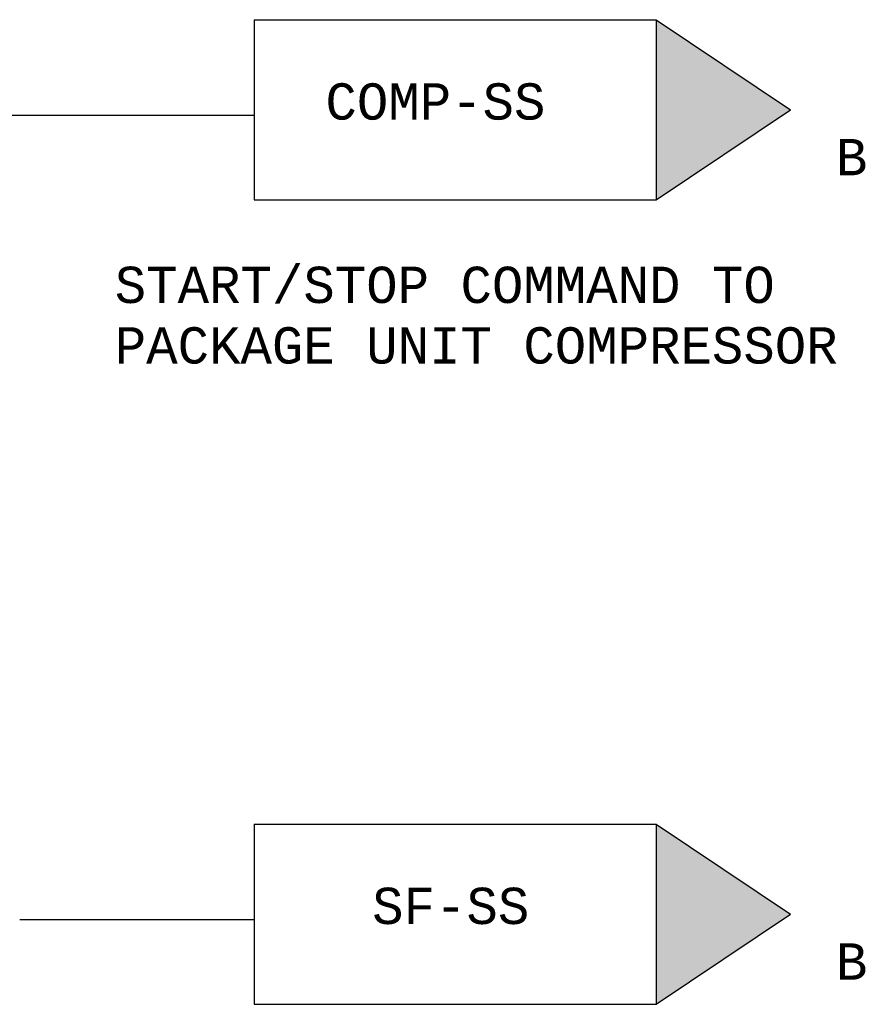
# Model space of a CAD drawing. Header units: inches. Extents: x 6.1 to 32.1, y 0.4 to 15.4.
# Tile 2 of 2: x 22.5 to 24.8, y 9.8 to 12.6. Entities that reach past the tile are written whole.
import ezdxf

# ---------------------------------------------------------------- set-up
doc = ezdxf.new("R2010")
doc.units = ezdxf.units.IN
doc.header["$MEASUREMENT"] = 0
doc.layers.add('M-ANNO-SYMB', color=6, linetype='Continuous', lineweight=30)
doc.layers.add('M-ANNO-TEXT', color=2, linetype='Continuous', lineweight=30)
doc.styles.add('CONTROLTXT', font='monotxt.shx')

msp = doc.modelspace()

# ---------------------------------------------------------------- hatches: boundary and pattern name
at = {"layer": 'M-ANNO-SYMB'}
for points in [[(24.2367, 12.0558), (24.2367, 12.5519), (24.6059, 12.3039)], [(24.2367, 9.8413), (24.2367, 10.3374), (24.6059, 10.0893)]]:
    msp.add_hatch(color=256, dxfattribs=at).paths.add_polyline_path(points, flags=16)

# ---------------------------------------------------------------- linework, layer by layer
for p, q in [((23.1295, 12.5519), (24.2367, 12.5519)), ((23.1295, 12.5519), (23.1295, 12.0558)), ((24.2367, 12.5519), (24.6059, 12.3039)), ((24.2367, 12.5519), (24.2367, 12.0558)), ((20.9012, 12.2891), (23.1295, 12.2891)), ((24.2367, 12.0558), (24.6059, 12.3039)), ((23.1295, 12.0558), (24.2367, 12.0558)), ((23.1295, 10.3374), (23.1295, 9.8413)), ((23.1295, 10.3374), (24.2367, 10.3374)), ((24.2367, 10.3374), (24.2367, 9.8413)), ((24.2367, 10.3374), (24.6059, 10.0893)), ((24.2367, 9.8413), (24.6059, 10.0893)), ((22.4837, 10.0746), (23.1295, 10.0746)), ((23.1295, 9.8413), (24.2367, 9.8413))]:
    msp.add_line(p, q, dxfattribs=at)

# ---------------------------------------------------------------- texts
at = {"layer": 'M-ANNO-TEXT', "color": 3, "char_height": 0.1, "attachment_point": 1, "style": 'CONTROLTXT'}
for s, insert, width in [('COMP-SS', (23.3256, 12.3768), 0.3441), ('B', (24.7316, 12.2236), 0.1309), ('START/STOP COMMAND TO PACKAGE UNIT COMPRESSOR', (22.7455, 11.872), 2.302105), ('SF-SS', (23.4543, 10.1623), 0.3441), ('B', (24.7316, 10.0091), 0.1309)]:
    msp.add_mtext(s, dxfattribs=dict(at, insert=insert, width=width))

doc.saveas('drawing.dxf')
